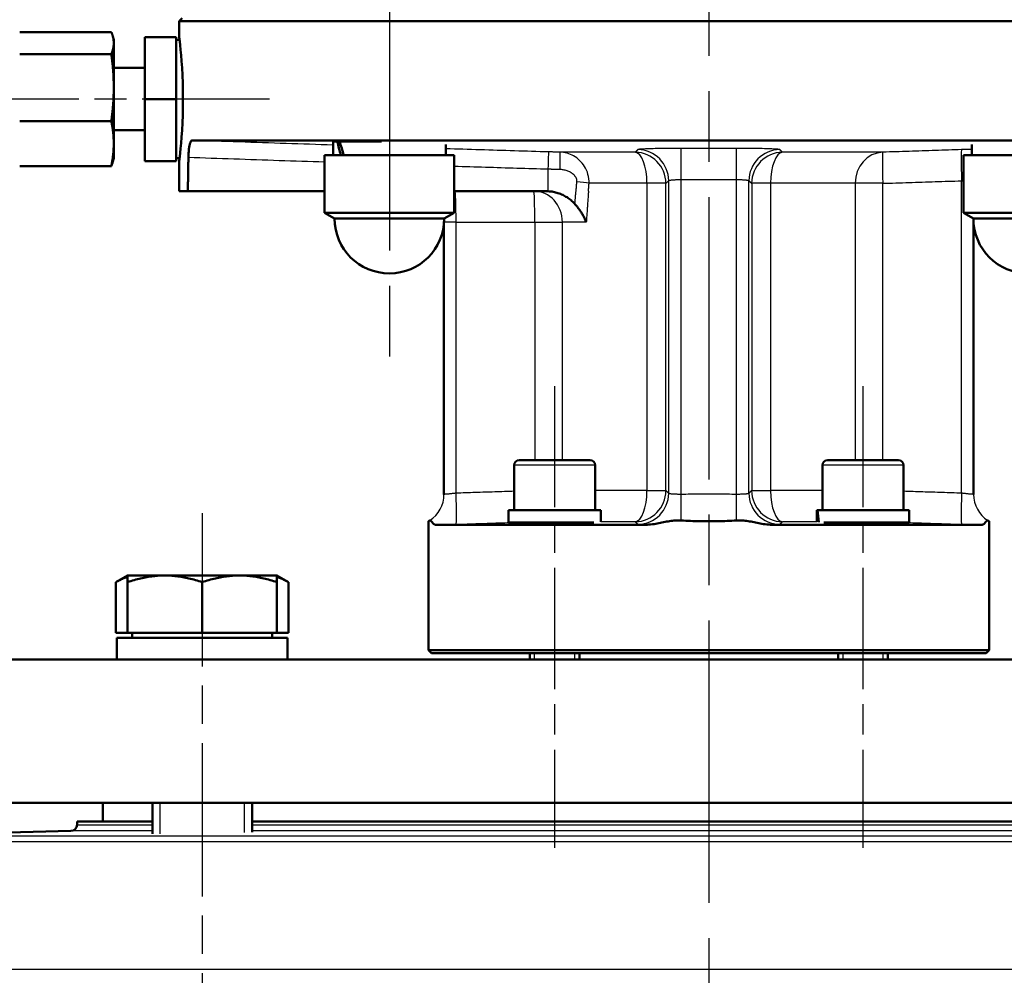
# Model space of a CAD drawing. Header units: millimetres. Extents: x 153 to 1407, y 510 to 1985.
# Tile 7 of 15: x 434 to 592, y 1520 to 1674. Entities that reach past the tile are written whole.
import ezdxf

# ---------------------------------------------------------------- set-up
doc = ezdxf.new("R2010")
doc.units = ezdxf.units.MM
doc.header["$LTSCALE"] = 8
doc.linetypes.add('CHAIN', pattern=[0.3543, 0.2362, -0.0295, 0.0591, -0.0295])
for name, color, linetype, lineweight in [('Gewinde(DIN)', 3, 'Continuous', 25), ('Mittellinie(DIN)', 4, 'CHAIN', 25), ('Sichtbare Kanten(DIN)', 7, 'Continuous', 50), ('Sichtbare tangentiale Kanten(DIN)', 3, 'Continuous', 25)]:
    doc.layers.add(name, color=color, linetype=linetype, lineweight=lineweight)

msp = doc.modelspace()

# ---------------------------------------------------------------- linework, layer by layer
at = {"layer": 'Gewinde(DIN)'}
for p, q in [((516.12, 1572.08), (516.12, 1571.08)), ((522.63, 1571.08), (522.63, 1572.08)), ((565.62, 1572.08), (565.62, 1571.08)), ((572.13, 1571.08), (572.13, 1572.08)), ((456.01, 1548.08), (456.01, 1543.07)), ((469.6, 1543.32), (469.6, 1548.08))]:
    msp.add_line(p, q, dxfattribs=at)
at = {"layer": 'Mittellinie(DIN)', "linetype": 'CHAIN', "ltscale": 23.990969}
for p, q in [((544.12, 1985.35), (544.12, 1212.79)), ((492.86, 1886.08), (492.86, 1618.08))]:
    msp.add_line(p, q, dxfattribs=at)
at = {"layer": 'Mittellinie(DIN)', "linetype": 'CHAIN', "ltscale": 10.805328}
msp.add_line((473.62, 1661.08), (395.83, 1661.08), dxfattribs=at)
at = {"layer": 'Mittellinie(DIN)', "linetype": 'CHAIN', "ltscale": 10.297069}
for p, q in [((519.38, 1614.98), (519.38, 1540.84)), ((568.87, 1614.98), (568.87, 1540.84))]:
    msp.add_line(p, q, dxfattribs=at)
at = {"layer": 'Mittellinie(DIN)', "linetype": 'CHAIN', "ltscale": 13.025057}
msp.add_line((462.81, 1594.58), (462.81, 1500.8), dxfattribs=at)
at = {"layer": 'Sichtbare Kanten(DIN)'}
for p, q in [((459.62, 1674.08), (459.12, 1673.58)), ((459.12, 1673.58), (459.12, 1671.08)), ((629.12, 1673.58), (459.12, 1673.58)), ((448.23, 1671.83), (433.52, 1671.83)), ((448.62, 1670.58), (448.48, 1671.11)), ((448.62, 1670.11), (448.62, 1670.58)), ((458.62, 1671.03), (453.62, 1671.03)), ((453.62, 1661.08), (453.62, 1671.03)), ((458.62, 1671.03), (458.62, 1661.08)), ((459.18, 1670.58), (458.62, 1670.58)), ((448.62, 1670.11), (448.62, 1670.03)), ((448.62, 1663.06), (448.62, 1670.03)), ((448.23, 1668.31), (433.52, 1668.31)), ((453.62, 1666.08), (448.62, 1666.08)), ((448.62, 1663.06), (448.62, 1662.79)), ((448.62, 1654.02), (448.62, 1662.79)), ((453.62, 1661.08), (458.62, 1661.08)), ((453.62, 1651.12), (453.62, 1661.08)), ((458.62, 1661.08), (458.62, 1651.12)), ((448.23, 1657.55), (433.52, 1657.55)), ((453.62, 1656.08), (448.62, 1656.08)), ((448.62, 1654.02), (448.62, 1653.84)), ((448.62, 1651.57), (448.62, 1653.84)), ((461.21, 1654.45), (629.12, 1654.45)), ((483.81, 1652.08), (483.81, 1654.25)), ((483.9, 1654.28), (484.5, 1654.28)), ((484.5, 1654.28), (484.88, 1654.28)), ((484.88, 1654.28), (491.61, 1654.28)), ((501.91, 1652.08), (501.91, 1653.8)), ((586.34, 1652.08), (586.34, 1653.8)), ((448.62, 1651.57), (448.48, 1651.04)), ((459.18, 1651.58), (458.62, 1651.58)), ((503.26, 1652.08), (482.46, 1652.08)), ((482.46, 1652.08), (482.46, 1642.8)), ((503.26, 1652.08), (503.26, 1642.8)), ((605.79, 1652.08), (584.99, 1652.08)), ((584.99, 1652.08), (584.99, 1642.8)), ((448.23, 1650.32), (433.52, 1650.32)), ((453.62, 1651.12), (458.62, 1651.12)), ((459.12, 1651.08), (459.12, 1646.3)), ((459.12, 1646.3), (460.51, 1646.3)), ((460.51, 1646.3), (482.46, 1646.3)), ((503.26, 1646.3), (517.83, 1646.3)), ((503.26, 1642.8), (482.46, 1642.8)), ((484.06, 1641.88), (482.46, 1642.8)), ((501.66, 1641.88), (503.26, 1642.8)), ((605.79, 1642.8), (584.99, 1642.8)), ((586.59, 1641.88), (584.99, 1642.8)), ((484.06, 1641.88), (501.66, 1641.88)), ((501.62, 1597.6), (501.62, 1641.09)), ((586.59, 1641.88), (604.19, 1641.88)), ((586.62, 1597.6), (586.62, 1641.09)), ((513.68, 1603.08), (525.08, 1603.08)), ((563.17, 1603.08), (574.57, 1603.08)), ((512.88, 1602.28), (512.88, 1595.08)), ((525.88, 1602.28), (525.88, 1595.08)), ((562.37, 1602.28), (562.37, 1595.08)), ((575.37, 1602.28), (575.37, 1595.08)), ((526.78, 1595.08), (511.98, 1595.08)), ((511.98, 1595.08), (511.98, 1593.08)), ((526.78, 1595.08), (526.78, 1593.21)), ((561.48, 1595.08), (561.47, 1595.08)), ((561.47, 1595.08), (561.47, 1593.21)), ((561.48, 1595.08), (561.56, 1595.08)), ((576.27, 1595.08), (561.56, 1595.08)), ((576.27, 1595.08), (576.27, 1593.08)), ((499.12, 1572.58), (499.12, 1593.28)), ((525.66, 1593.08), (511.98, 1593.08)), ((515.38, 1593.08), (515.38, 1592.88)), ((523.38, 1593.08), (523.38, 1593.07)), ((576.27, 1593.08), (562.59, 1593.08)), ((564.87, 1593.08), (564.87, 1593.07)), ((572.87, 1593.08), (572.87, 1592.88)), ((589.12, 1572.58), (589.12, 1593.28)), ((533.62, 1592.69), (500.37, 1592.69)), ((587.88, 1592.69), (554.63, 1592.69)), ((450.81, 1584.58), (448.95, 1583.5)), ((450.81, 1583.5), (450.81, 1584.58)), ((456.81, 1584.58), (450.81, 1584.58)), ((468.81, 1584.58), (456.81, 1584.58)), ((474.81, 1584.58), (468.81, 1584.58)), ((474.81, 1584.58), (476.66, 1583.5)), ((474.81, 1584.58), (474.81, 1583.5)), ((448.95, 1575.38), (448.95, 1583.5)), ((450.81, 1575.38), (450.81, 1583.5)), ((462.81, 1575.38), (462.81, 1583.5)), ((474.81, 1575.38), (474.81, 1583.5)), ((476.66, 1575.38), (476.66, 1583.5)), ((450.81, 1575.38), (448.95, 1575.38)), ((476.51, 1574.58), (449.11, 1574.58)), ((449.11, 1574.58), (449.11, 1571.08)), ((462.81, 1575.38), (450.81, 1575.38)), ((451.56, 1575.38), (451.56, 1574.58)), ((474.81, 1575.38), (462.81, 1575.38)), ((474.05, 1575.38), (474.05, 1574.58)), ((476.66, 1575.38), (474.81, 1575.38)), ((476.51, 1574.58), (476.51, 1571.08)), ((499.12, 1572.58), (589.12, 1572.58)), ((499.62, 1572.08), (499.12, 1572.58)), ((588.62, 1572.08), (589.12, 1572.58)), ((411.62, 1571.08), (676.62, 1571.08)), ((588.62, 1572.08), (499.62, 1572.08)), ((515.38, 1572.08), (515.38, 1571.08)), ((523.38, 1572.08), (523.38, 1571.08)), ((564.87, 1572.08), (564.87, 1571.08)), ((572.87, 1572.08), (572.87, 1571.08)), ((676.62, 1548.08), (411.62, 1548.08)), ((446.87, 1545.08), (446.87, 1548.08)), ((454.81, 1548.08), (454.81, 1543.07)), ((470.81, 1548.08), (470.81, 1543.36)), ((442.72, 1545.08), (454.81, 1545.08)), ((442.72, 1545.08), (442.72, 1544.55)), ((470.81, 1545.08), (617.44, 1545.08)), ((441.75, 1543.55), (412.6, 1542.79))]:
    msp.add_line(p, q, dxfattribs=at)
at = {"layer": 'Sichtbare Kanten(DIN)', "flags": 128}
for points in [[(448.23, 1671.83), (448.26, 1671.76), (448.29, 1671.68), (448.32, 1671.6), (448.35, 1671.53), (448.38, 1671.45), (448.4, 1671.38), (448.43, 1671.3), (448.45, 1671.23), (448.47, 1671.16), (448.49, 1671.09), (448.51, 1671.02), (448.52, 1670.94), (448.54, 1670.87), (448.55, 1670.8), (448.57, 1670.73), (448.58, 1670.67), (448.59, 1670.6), (448.6, 1670.53), (448.6, 1670.46), (448.61, 1670.39), (448.62, 1670.32), (448.62, 1670.25), (448.62, 1670.18), (448.62, 1670.11)], [(459.12, 1671.08), (459.13, 1670.99), (459.16, 1670.74), (459.21, 1670.31), (459.27, 1669.72), (459.34, 1668.99), (459.42, 1668.15), (459.49, 1667.18), (459.57, 1666.09), (459.63, 1664.9), (459.68, 1663.64), (459.7, 1662.35), (459.71, 1661.08), (459.7, 1659.8), (459.68, 1658.51), (459.63, 1657.25), (459.57, 1656.06), (459.49, 1654.97), (459.42, 1654), (459.34, 1653.16), (459.27, 1652.43), (459.21, 1651.84), (459.16, 1651.41), (459.13, 1651.16), (459.12, 1651.08)], [(448.62, 1670.03), (448.62, 1669.96), (448.62, 1669.89), (448.62, 1669.82), (448.61, 1669.75), (448.6, 1669.68), (448.6, 1669.61), (448.59, 1669.54), (448.58, 1669.47), (448.57, 1669.41), (448.55, 1669.34), (448.54, 1669.27), (448.52, 1669.2), (448.51, 1669.12), (448.49, 1669.05), (448.47, 1668.98), (448.45, 1668.91), (448.43, 1668.84), (448.4, 1668.76), (448.38, 1668.69), (448.35, 1668.61), (448.32, 1668.54), (448.29, 1668.46), (448.26, 1668.38), (448.23, 1668.31)], [(448.23, 1668.31), (448.26, 1668.07), (448.29, 1667.83), (448.32, 1667.59), (448.35, 1667.36), (448.38, 1667.13), (448.4, 1666.91), (448.43, 1666.68), (448.45, 1666.46), (448.47, 1666.24), (448.49, 1666.02), (448.51, 1665.81), (448.52, 1665.59), (448.54, 1665.38), (448.55, 1665.16), (448.57, 1664.95), (448.58, 1664.74), (448.59, 1664.53), (448.6, 1664.32), (448.6, 1664.11), (448.61, 1663.9), (448.62, 1663.69), (448.62, 1663.48), (448.62, 1663.27), (448.62, 1663.06)], [(448.62, 1662.79), (448.62, 1662.58), (448.62, 1662.37), (448.62, 1662.16), (448.61, 1661.95), (448.6, 1661.74), (448.6, 1661.53), (448.59, 1661.32), (448.58, 1661.11), (448.57, 1660.9), (448.55, 1660.69), (448.54, 1660.47), (448.52, 1660.26), (448.51, 1660.04), (448.49, 1659.83), (448.47, 1659.61), (448.45, 1659.39), (448.43, 1659.17), (448.4, 1658.94), (448.38, 1658.72), (448.35, 1658.49), (448.32, 1658.26), (448.29, 1658.02), (448.26, 1657.79), (448.23, 1657.55)], [(448.23, 1657.55), (448.26, 1657.38), (448.29, 1657.23), (448.32, 1657.07), (448.35, 1656.91), (448.38, 1656.76), (448.4, 1656.61), (448.43, 1656.46), (448.45, 1656.31), (448.47, 1656.16), (448.49, 1656.01), (448.51, 1655.87), (448.52, 1655.72), (448.54, 1655.58), (448.55, 1655.44), (448.57, 1655.29), (448.58, 1655.15), (448.59, 1655.01), (448.6, 1654.87), (448.6, 1654.73), (448.61, 1654.58), (448.62, 1654.44), (448.62, 1654.3), (448.62, 1654.16), (448.62, 1654.02)], [(448.62, 1653.84), (448.62, 1653.7), (448.62, 1653.56), (448.62, 1653.42), (448.61, 1653.28), (448.6, 1653.14), (448.6, 1652.99), (448.59, 1652.85), (448.58, 1652.71), (448.57, 1652.57), (448.55, 1652.43), (448.54, 1652.28), (448.52, 1652.14), (448.51, 1651.99), (448.49, 1651.85), (448.47, 1651.7), (448.45, 1651.55), (448.43, 1651.4), (448.4, 1651.25), (448.38, 1651.1), (448.35, 1650.95), (448.32, 1650.79), (448.29, 1650.64), (448.26, 1650.48), (448.23, 1650.32)], [(461.21, 1654.45), (461.17, 1654.45), (461.13, 1654.43), (461.09, 1654.4), (461.05, 1654.36), (461.02, 1654.32), (460.98, 1654.25), (460.94, 1654.18), (460.91, 1654.1), (460.88, 1654.01), (460.84, 1653.91), (460.81, 1653.8), (460.79, 1653.68), (460.76, 1653.55), (460.74, 1653.42), (460.71, 1653.27), (460.69, 1653.12), (460.67, 1652.96), (460.66, 1652.8), (460.64, 1652.63), (460.63, 1652.46), (460.62, 1652.28), (460.61, 1652.1), (460.6, 1651.92), (460.6, 1651.73)], [(460.6, 1651.73), (460.6, 1651.51), (460.59, 1651.28), (460.59, 1651.05), (460.58, 1650.83), (460.58, 1650.6), (460.58, 1650.38), (460.57, 1650.15), (460.57, 1649.92), (460.57, 1649.7), (460.56, 1649.47), (460.56, 1649.24), (460.55, 1649.02), (460.55, 1648.79), (460.55, 1648.57), (460.54, 1648.34), (460.54, 1648.11), (460.54, 1647.89), (460.53, 1647.66), (460.53, 1647.43), (460.53, 1647.21), (460.52, 1646.98), (460.52, 1646.75), (460.51, 1646.53), (460.51, 1646.3)], [(448.23, 1650.32), (448.24, 1650.35), (448.26, 1650.38), (448.27, 1650.41), (448.28, 1650.44), (448.29, 1650.47), (448.31, 1650.5), (448.32, 1650.54), (448.33, 1650.57), (448.34, 1650.6), (448.35, 1650.63), (448.36, 1650.66), (448.37, 1650.69), (448.38, 1650.72), (448.39, 1650.75), (448.4, 1650.78), (448.41, 1650.81), (448.42, 1650.84), (448.43, 1650.87), (448.44, 1650.9), (448.45, 1650.93), (448.46, 1650.95), (448.47, 1650.98), (448.47, 1651.01), (448.48, 1651.04)], [(518.36, 1646.28), (518.34, 1646.28), (518.32, 1646.28), (518.3, 1646.29), (518.27, 1646.29), (518.25, 1646.29), (518.23, 1646.29), (518.21, 1646.29), (518.19, 1646.29), (518.16, 1646.29), (518.14, 1646.29), (518.12, 1646.3), (518.1, 1646.3), (518.07, 1646.3), (518.05, 1646.3), (518.03, 1646.3), (518.01, 1646.3), (517.98, 1646.3), (517.96, 1646.3), (517.94, 1646.3), (517.92, 1646.3), (517.9, 1646.3), (517.87, 1646.3), (517.85, 1646.3), (517.83, 1646.3)], [(522.58, 1644.29), (522.45, 1644.43), (522.31, 1644.57), (522.16, 1644.71), (522.01, 1644.84), (521.86, 1644.96), (521.7, 1645.08), (521.53, 1645.19), (521.37, 1645.3), (521.2, 1645.4), (521.02, 1645.5), (520.85, 1645.59), (520.67, 1645.68), (520.48, 1645.76), (520.3, 1645.84), (520.11, 1645.91), (519.92, 1645.97), (519.73, 1646.03), (519.54, 1646.08), (519.35, 1646.13), (519.15, 1646.17), (518.96, 1646.21), (518.76, 1646.24), (518.56, 1646.26), (518.36, 1646.28)], [(524.46, 1641.3), (524.41, 1641.43), (524.35, 1641.56), (524.29, 1641.69), (524.23, 1641.82), (524.17, 1641.95), (524.11, 1642.08), (524.04, 1642.21), (523.97, 1642.33), (523.9, 1642.46), (523.83, 1642.59), (523.75, 1642.72), (523.67, 1642.84), (523.59, 1642.97), (523.51, 1643.09), (523.43, 1643.22), (523.34, 1643.34), (523.25, 1643.46), (523.16, 1643.58), (523.07, 1643.7), (522.98, 1643.82), (522.88, 1643.94), (522.78, 1644.06), (522.69, 1644.17), (522.58, 1644.29)], [(499.12, 1593.28), (499.13, 1593.28), (499.13, 1593.28), (499.13, 1593.28), (499.13, 1593.28), (499.13, 1593.28), (499.14, 1593.29), (499.14, 1593.29), (499.15, 1593.29), (499.16, 1593.3), (499.16, 1593.3), (499.17, 1593.3), (499.18, 1593.31), (499.19, 1593.31), (499.2, 1593.32), (499.21, 1593.33), (499.22, 1593.33), (499.23, 1593.34), (499.25, 1593.35), (499.26, 1593.36), (499.28, 1593.37), (499.29, 1593.38), (499.31, 1593.38), (499.33, 1593.4), (499.34, 1593.41)], [(499.34, 1593.41), (499.37, 1593.42), (499.39, 1593.42), (499.42, 1593.42), (499.45, 1593.41), (499.47, 1593.39), (499.5, 1593.37), (499.54, 1593.34), (499.57, 1593.3), (499.6, 1593.26), (499.64, 1593.22), (499.68, 1593.17), (499.72, 1593.13), (499.76, 1593.08), (499.8, 1593.03), (499.84, 1592.98), (499.89, 1592.93), (499.94, 1592.88), (499.99, 1592.84), (500.05, 1592.8), (500.1, 1592.76), (500.17, 1592.74), (500.23, 1592.71), (500.3, 1592.7), (500.37, 1592.69)], [(523.48, 1593.08), (523.14, 1593.05), (522.73, 1593.03), (522.25, 1593.01), (521.72, 1592.99), (521.14, 1592.97), (520.54, 1592.95), (519.93, 1592.93), (519.32, 1592.92), (518.69, 1592.91), (518.07, 1592.9), (517.46, 1592.89), (516.9, 1592.88), (516.38, 1592.88), (515.93, 1592.88), (515.54, 1592.88), (515.2, 1592.88), (514.93, 1592.89), (514.75, 1592.9), (514.65, 1592.91), (514.63, 1592.93), (514.69, 1592.94), (514.84, 1592.96), (515.07, 1592.98), (515.38, 1593)], [(533.62, 1592.69), (533.92, 1592.7), (534.22, 1592.71), (534.5, 1592.74), (534.79, 1592.77), (535.07, 1592.8), (535.34, 1592.84), (535.6, 1592.88), (535.86, 1592.93), (536.11, 1592.98), (536.36, 1593.03), (536.61, 1593.08), (536.86, 1593.13), (537.1, 1593.17), (537.34, 1593.22), (537.58, 1593.26), (537.82, 1593.3), (538.06, 1593.34), (538.29, 1593.37), (538.53, 1593.39), (538.76, 1593.41), (538.99, 1593.42), (539.22, 1593.42), (539.46, 1593.42), (539.7, 1593.41)], [(539.7, 1593.41), (540.06, 1593.38), (540.43, 1593.37), (540.8, 1593.35), (541.17, 1593.33), (541.54, 1593.32), (541.91, 1593.31), (542.28, 1593.3), (542.65, 1593.29), (543.02, 1593.29), (543.39, 1593.28), (543.76, 1593.28), (544.12, 1593.28), (544.49, 1593.28), (544.86, 1593.28), (545.23, 1593.29), (545.6, 1593.29), (545.97, 1593.3), (546.34, 1593.31), (546.71, 1593.32), (547.08, 1593.33), (547.45, 1593.35), (547.82, 1593.37), (548.19, 1593.38), (548.55, 1593.41)], [(548.55, 1593.41), (548.79, 1593.42), (549.03, 1593.42), (549.26, 1593.42), (549.49, 1593.41), (549.73, 1593.39), (549.96, 1593.37), (550.2, 1593.34), (550.44, 1593.3), (550.68, 1593.26), (550.92, 1593.22), (551.16, 1593.17), (551.4, 1593.13), (551.64, 1593.08), (551.88, 1593.03), (552.13, 1592.98), (552.39, 1592.93), (552.65, 1592.88), (552.92, 1592.84), (553.19, 1592.8), (553.47, 1592.76), (553.75, 1592.74), (554.04, 1592.71), (554.33, 1592.7), (554.63, 1592.69)], [(572.87, 1593), (573.18, 1592.98), (573.41, 1592.96), (573.56, 1592.94), (573.62, 1592.93), (573.6, 1592.91), (573.5, 1592.9), (573.32, 1592.89), (573.05, 1592.88), (572.71, 1592.88), (572.32, 1592.88), (571.86, 1592.88), (571.35, 1592.88), (570.78, 1592.89), (570.18, 1592.9), (569.56, 1592.91), (568.93, 1592.92), (568.32, 1592.93), (567.71, 1592.95), (567.1, 1592.97), (566.53, 1592.99), (566, 1593.01), (565.52, 1593.03), (565.11, 1593.05), (564.77, 1593.08)], [(587.88, 1592.69), (587.95, 1592.7), (588.02, 1592.71), (588.08, 1592.74), (588.15, 1592.77), (588.2, 1592.8), (588.26, 1592.84), (588.31, 1592.88), (588.36, 1592.93), (588.41, 1592.98), (588.45, 1593.03), (588.49, 1593.08), (588.53, 1593.13), (588.57, 1593.17), (588.61, 1593.22), (588.65, 1593.26), (588.68, 1593.3), (588.71, 1593.34), (588.75, 1593.37), (588.78, 1593.39), (588.8, 1593.41), (588.83, 1593.42), (588.86, 1593.42), (588.88, 1593.42), (588.91, 1593.41)], [(588.91, 1593.41), (588.92, 1593.4), (588.94, 1593.38), (588.96, 1593.38), (588.97, 1593.37), (588.99, 1593.36), (589, 1593.35), (589.01, 1593.34), (589.03, 1593.33), (589.04, 1593.33), (589.05, 1593.32), (589.06, 1593.31), (589.07, 1593.31), (589.08, 1593.3), (589.09, 1593.3), (589.09, 1593.3), (589.1, 1593.29), (589.11, 1593.29), (589.11, 1593.29), (589.12, 1593.28), (589.12, 1593.28), (589.12, 1593.28), (589.12, 1593.28), (589.12, 1593.28), (589.12, 1593.28)], [(450.81, 1584.33), (450.73, 1584.31), (450.66, 1584.29), (450.59, 1584.26), (450.51, 1584.24), (450.44, 1584.21), (450.36, 1584.18), (450.29, 1584.15), (450.21, 1584.12), (450.14, 1584.09), (450.06, 1584.06), (449.99, 1584.03), (449.91, 1584), (449.83, 1583.96), (449.75, 1583.92), (449.68, 1583.89), (449.6, 1583.85), (449.52, 1583.81), (449.44, 1583.77), (449.36, 1583.73), (449.28, 1583.69), (449.2, 1583.64), (449.12, 1583.6), (449.03, 1583.55), (448.95, 1583.5)], [(456.81, 1584.58), (456.57, 1584.57), (456.33, 1584.57), (456.09, 1584.56), (455.85, 1584.55), (455.61, 1584.53), (455.37, 1584.51), (455.13, 1584.49), (454.89, 1584.46), (454.65, 1584.43), (454.41, 1584.39), (454.16, 1584.35), (453.92, 1584.31), (453.67, 1584.27), (453.42, 1584.22), (453.17, 1584.16), (452.92, 1584.11), (452.67, 1584.05), (452.41, 1583.98), (452.15, 1583.91), (451.89, 1583.84), (451.62, 1583.76), (451.36, 1583.68), (451.08, 1583.59), (450.81, 1583.5)], [(462.81, 1583.5), (462.53, 1583.59), (462.26, 1583.68), (461.99, 1583.76), (461.73, 1583.84), (461.46, 1583.91), (461.2, 1583.98), (460.95, 1584.05), (460.69, 1584.11), (460.44, 1584.16), (460.19, 1584.22), (459.94, 1584.27), (459.7, 1584.31), (459.45, 1584.35), (459.21, 1584.39), (458.97, 1584.43), (458.73, 1584.46), (458.49, 1584.49), (458.25, 1584.51), (458.01, 1584.53), (457.77, 1584.55), (457.53, 1584.56), (457.29, 1584.57), (457.05, 1584.57), (456.81, 1584.58)], [(468.81, 1584.58), (468.57, 1584.57), (468.33, 1584.57), (468.09, 1584.56), (467.85, 1584.55), (467.61, 1584.53), (467.37, 1584.51), (467.13, 1584.49), (466.89, 1584.46), (466.65, 1584.43), (466.41, 1584.39), (466.16, 1584.35), (465.92, 1584.31), (465.67, 1584.27), (465.42, 1584.22), (465.17, 1584.16), (464.92, 1584.11), (464.67, 1584.05), (464.41, 1583.98), (464.15, 1583.91), (463.89, 1583.84), (463.62, 1583.76), (463.36, 1583.68), (463.08, 1583.59), (462.81, 1583.5)], [(474.81, 1583.5), (474.53, 1583.59), (474.26, 1583.68), (473.99, 1583.76), (473.73, 1583.84), (473.46, 1583.91), (473.2, 1583.98), (472.95, 1584.05), (472.69, 1584.11), (472.44, 1584.16), (472.19, 1584.22), (471.94, 1584.27), (471.7, 1584.31), (471.45, 1584.35), (471.21, 1584.39), (470.97, 1584.43), (470.73, 1584.46), (470.49, 1584.49), (470.25, 1584.51), (470.01, 1584.53), (469.77, 1584.55), (469.53, 1584.56), (469.29, 1584.57), (469.05, 1584.57), (468.81, 1584.58)], [(476.66, 1583.5), (476.58, 1583.55), (476.5, 1583.6), (476.42, 1583.64), (476.34, 1583.69), (476.26, 1583.73), (476.18, 1583.77), (476.1, 1583.81), (476.02, 1583.85), (475.94, 1583.89), (475.86, 1583.92), (475.78, 1583.96), (475.71, 1584), (475.63, 1584.03), (475.55, 1584.06), (475.48, 1584.09), (475.4, 1584.12), (475.33, 1584.15), (475.25, 1584.18), (475.18, 1584.21), (475.1, 1584.24), (475.03, 1584.26), (474.95, 1584.29), (474.88, 1584.31), (474.81, 1584.33)]]:
    msp.add_lwpolyline(points, dxfattribs=at)
at = {"layer": 'Sichtbare Kanten(DIN)'}
for centre, radius, start, end in [((492.86, 1641.88), 8.8, 180, 0), ((595.39, 1641.88), 8.8, 180, 0), ((513.68, 1602.28), 0.8, 90, 180), ((525.08, 1602.28), 0.8, 0, 90), ((563.17, 1602.28), 0.8, 90, 180), ((574.57, 1602.28), 0.8, 0, 90), ((496.62, 1597.61), 5, 359.9171, 0), ((591.62, 1597.61), 5, 180, 180.0829), ((441.72, 1544.55), 1, 271.5, 0)]:
    msp.add_arc(centre, radius, start, end, dxfattribs=at)
for centre, major_axis, ratio, start_param, end_param in [((492.86, 1651.31), (6.19, -15.45), 0.42759, 4.352741, 4.494215), ((492.86, 1652.84), (6.19, -15.45), 0.42759, 4.450993, 4.591491), ((568.87, 1594.38), (-1.08, 12.8), 0.571789, 1.46833, 1.617419), ((568.87, 1595.77), (-1.08, 12.8), 0.571789, 1.576491, 1.728973)]:
    msp.add_ellipse(centre, major_axis=major_axis, ratio=ratio, start_param=start_param, end_param=end_param, dxfattribs=at)
at = {"layer": 'Sichtbare tangentiale Kanten(DIN)'}
for p, q in [((539.68, 1648.15), (539.7, 1653.14)), ((548.57, 1648.15), (548.55, 1653.14)), ((532.31, 1652.54), (520.26, 1652.54)), ((572.06, 1652.54), (555.94, 1652.54)), ((518.36, 1646.3), (518.36, 1649.86)), ((534.19, 1647.55), (524.9, 1647.55)), ((537.24, 1647.55), (534.19, 1647.55)), ((534.19, 1647.55), (534.19, 1598.2)), ((537.24, 1598.2), (537.24, 1647.55)), ((537.69, 1597.79), (537.69, 1647.96)), ((539.68, 1597.6), (539.68, 1648.15)), ((548.57, 1597.6), (548.57, 1648.15)), ((550.56, 1597.79), (550.56, 1647.96)), ((554.06, 1647.55), (551.01, 1647.55)), ((551.01, 1647.55), (551.01, 1598.2)), ((567.61, 1647.55), (554.06, 1647.55)), ((554.06, 1598.2), (554.06, 1647.55)), ((567.61, 1647.55), (567.61, 1603.08)), ((572.04, 1647.55), (567.61, 1647.55)), ((572.04, 1603.08), (572.04, 1647.55)), ((584.69, 1597.79), (584.69, 1647.96)), ((518.36, 1646.3), (518.36, 1646.28)), ((503.55, 1641.3), (501.64, 1641.3)), ((503.55, 1597.79), (503.55, 1641.3)), ((503.55, 1641.3), (516.21, 1641.3)), ((516.21, 1641.3), (516.21, 1603.08)), ((516.21, 1641.3), (520.64, 1641.3)), ((520.64, 1603.08), (520.64, 1641.3)), ((524.46, 1641.3), (520.64, 1641.3)), ((525.88, 1602.28), (512.88, 1602.28)), ((575.37, 1602.28), (562.37, 1602.28)), ((534.19, 1598.2), (525.88, 1598.2)), ((534.19, 1598.2), (537.24, 1598.2)), ((551.01, 1598.2), (554.06, 1598.2)), ((562.37, 1598.2), (554.06, 1598.2)), ((539.7, 1593.41), (539.68, 1597.6)), ((548.55, 1593.41), (548.57, 1597.6)), ((532.31, 1593.21), (526.77, 1593.21)), ((561.47, 1593.21), (555.94, 1593.21)), ((442.72, 1544.55), (454.81, 1544.55)), ((470.81, 1544.55), (617.44, 1544.55)), ((412.6, 1542.79), (675.65, 1542.79)), ((454.81, 1543.55), (441.75, 1543.55)), ((617.44, 1543.55), (470.81, 1543.55)), ((676.62, 1541.79), (411.62, 1541.79)), ((411.62, 1521.37), (676.62, 1521.37))]:
    msp.add_line(p, q, dxfattribs=at)
at = {"layer": 'Sichtbare tangentiale Kanten(DIN)', "flags": 128}
for points in [[(483.81, 1653.69), (482.87, 1653.72), (481.93, 1653.75), (480.99, 1653.78), (480.04, 1653.82), (479.1, 1653.85), (478.16, 1653.88), (477.22, 1653.91), (476.28, 1653.94), (475.34, 1653.97), (474.39, 1654.01), (473.45, 1654.04), (472.51, 1654.07), (471.57, 1654.1), (470.63, 1654.13), (469.69, 1654.16), (468.75, 1654.2), (467.8, 1654.23), (466.86, 1654.26), (465.92, 1654.29), (464.98, 1654.32), (464.04, 1654.36), (463.1, 1654.39), (462.15, 1654.42), (461.21, 1654.45)], [(518.44, 1652.59), (517.75, 1652.61), (517.06, 1652.63), (516.37, 1652.65), (515.69, 1652.67), (515, 1652.69), (514.31, 1652.71), (513.62, 1652.73), (512.93, 1652.75), (512.24, 1652.78), (511.55, 1652.8), (510.87, 1652.82), (510.18, 1652.84), (509.49, 1652.86), (508.8, 1652.88), (508.11, 1652.9), (507.42, 1652.92), (506.73, 1652.94), (506.04, 1652.97), (505.35, 1652.99), (504.67, 1653.01), (503.98, 1653.03), (503.29, 1653.05), (502.6, 1653.08), (501.91, 1653.1)], [(539.7, 1653.14), (539.26, 1653.15), (538.81, 1653.15), (538.37, 1653.14), (537.94, 1653.14), (537.51, 1653.14), (537.09, 1653.14), (536.68, 1653.13), (536.29, 1653.13), (535.9, 1653.12), (535.54, 1653.12), (535.19, 1653.11), (534.86, 1653.1), (534.55, 1653.09), (534.26, 1653.08), (533.99, 1653.07), (533.74, 1653.06), (533.52, 1653.05), (533.33, 1653.04), (533.16, 1653.03), (533.02, 1653.01), (532.91, 1653), (532.82, 1652.99), (532.76, 1652.97), (532.74, 1652.96)], [(548.55, 1653.14), (548.18, 1653.14), (547.81, 1653.14), (547.44, 1653.14), (547.07, 1653.14), (546.71, 1653.14), (546.34, 1653.14), (545.97, 1653.14), (545.6, 1653.14), (545.23, 1653.14), (544.86, 1653.14), (544.49, 1653.14), (544.12, 1653.14), (543.76, 1653.14), (543.39, 1653.14), (543.02, 1653.14), (542.65, 1653.14), (542.28, 1653.14), (541.91, 1653.14), (541.54, 1653.14), (541.18, 1653.14), (540.81, 1653.14), (540.44, 1653.14), (540.07, 1653.14), (539.7, 1653.14)], [(555.51, 1652.96), (555.48, 1652.97), (555.43, 1652.99), (555.34, 1653), (555.23, 1653.01), (555.09, 1653.03), (554.92, 1653.04), (554.73, 1653.05), (554.51, 1653.06), (554.26, 1653.07), (553.99, 1653.08), (553.7, 1653.09), (553.39, 1653.1), (553.06, 1653.11), (552.71, 1653.12), (552.35, 1653.12), (551.97, 1653.13), (551.57, 1653.13), (551.16, 1653.14), (550.74, 1653.14), (550.32, 1653.14), (549.88, 1653.14), (549.44, 1653.15), (548.99, 1653.15), (548.55, 1653.14)], [(460.6, 1651.73), (461.51, 1651.7), (462.42, 1651.67), (463.33, 1651.64), (464.24, 1651.61), (465.15, 1651.58), (466.06, 1651.55), (466.97, 1651.52), (467.89, 1651.49), (468.8, 1651.46), (469.71, 1651.42), (470.62, 1651.39), (471.53, 1651.36), (472.44, 1651.33), (473.35, 1651.3), (474.26, 1651.27), (475.17, 1651.24), (476.08, 1651.21), (476.99, 1651.18), (477.91, 1651.15), (478.82, 1651.12), (479.73, 1651.09), (480.64, 1651.06), (481.55, 1651.03), (482.46, 1651)], [(520.26, 1652.54), (520.18, 1652.55), (520.11, 1652.55), (520.03, 1652.55), (519.96, 1652.55), (519.88, 1652.55), (519.81, 1652.56), (519.73, 1652.56), (519.65, 1652.56), (519.58, 1652.56), (519.5, 1652.56), (519.43, 1652.57), (519.35, 1652.57), (519.27, 1652.57), (519.2, 1652.57), (519.12, 1652.57), (519.05, 1652.58), (518.97, 1652.58), (518.9, 1652.58), (518.82, 1652.58), (518.74, 1652.59), (518.67, 1652.59), (518.59, 1652.59), (518.52, 1652.59), (518.44, 1652.59)], [(524.9, 1647.55), (524.9, 1647.91), (524.87, 1648.28), (524.82, 1648.64), (524.73, 1648.99), (524.63, 1649.33), (524.5, 1649.65), (524.35, 1649.96), (524.19, 1650.26), (524.01, 1650.53), (523.81, 1650.79), (523.61, 1651.02), (523.39, 1651.24), (523.16, 1651.45), (522.92, 1651.63), (522.68, 1651.8), (522.43, 1651.95), (522.17, 1652.08), (521.91, 1652.19), (521.64, 1652.29), (521.37, 1652.38), (521.09, 1652.44), (520.82, 1652.49), (520.54, 1652.53), (520.26, 1652.54)], [(532.74, 1652.96), (532.72, 1652.94), (532.7, 1652.92), (532.68, 1652.9), (532.66, 1652.89), (532.65, 1652.87), (532.63, 1652.85), (532.61, 1652.83), (532.59, 1652.82), (532.58, 1652.8), (532.56, 1652.78), (532.54, 1652.76), (532.52, 1652.75), (532.51, 1652.73), (532.49, 1652.71), (532.47, 1652.7), (532.45, 1652.68), (532.44, 1652.66), (532.42, 1652.64), (532.4, 1652.63), (532.38, 1652.61), (532.37, 1652.59), (532.35, 1652.58), (532.33, 1652.56), (532.31, 1652.54)], [(555.94, 1652.54), (555.92, 1652.56), (555.9, 1652.58), (555.88, 1652.59), (555.87, 1652.61), (555.85, 1652.63), (555.83, 1652.64), (555.81, 1652.66), (555.8, 1652.68), (555.78, 1652.7), (555.76, 1652.71), (555.74, 1652.73), (555.73, 1652.75), (555.71, 1652.76), (555.69, 1652.78), (555.67, 1652.8), (555.66, 1652.82), (555.64, 1652.83), (555.62, 1652.85), (555.6, 1652.87), (555.59, 1652.89), (555.57, 1652.9), (555.55, 1652.92), (555.53, 1652.94), (555.51, 1652.96)], [(584.7, 1652.96), (584.17, 1652.94), (583.65, 1652.92), (583.12, 1652.9), (582.59, 1652.89), (582.07, 1652.87), (581.54, 1652.85), (581.01, 1652.83), (580.49, 1652.82), (579.96, 1652.8), (579.43, 1652.78), (578.9, 1652.76), (578.38, 1652.75), (577.85, 1652.73), (577.32, 1652.71), (576.8, 1652.7), (576.27, 1652.68), (575.74, 1652.66), (575.22, 1652.64), (574.69, 1652.63), (574.16, 1652.61), (573.64, 1652.59), (573.11, 1652.58), (572.58, 1652.56), (572.06, 1652.54)], [(586.34, 1653.01), (586.27, 1653.01), (586.21, 1653.01), (586.14, 1653), (586.07, 1653), (586, 1653), (585.94, 1653), (585.87, 1652.99), (585.8, 1652.99), (585.73, 1652.99), (585.66, 1652.99), (585.59, 1652.99), (585.53, 1652.98), (585.46, 1652.98), (585.39, 1652.98), (585.32, 1652.98), (585.25, 1652.97), (585.18, 1652.97), (585.11, 1652.97), (585.05, 1652.97), (584.98, 1652.97), (584.91, 1652.96), (584.84, 1652.96), (584.77, 1652.96), (584.7, 1652.96)], [(503.26, 1650.31), (503.89, 1650.29), (504.52, 1650.27), (505.15, 1650.25), (505.78, 1650.24), (506.41, 1650.22), (507.04, 1650.2), (507.66, 1650.18), (508.29, 1650.16), (508.92, 1650.14), (509.55, 1650.12), (510.18, 1650.1), (510.81, 1650.08), (511.44, 1650.06), (512.07, 1650.04), (512.7, 1650.02), (513.33, 1650), (513.96, 1649.98), (514.59, 1649.97), (515.22, 1649.95), (515.85, 1649.93), (516.48, 1649.91), (517.1, 1649.89), (517.73, 1649.87), (518.36, 1649.86)], [(518.36, 1649.86), (518.44, 1649.86), (518.52, 1649.85), (518.6, 1649.85), (518.68, 1649.85), (518.76, 1649.85), (518.84, 1649.84), (518.92, 1649.84), (518.99, 1649.84), (519.07, 1649.84), (519.15, 1649.84), (519.23, 1649.83), (519.31, 1649.83), (519.39, 1649.83), (519.47, 1649.83), (519.55, 1649.83), (519.63, 1649.82), (519.71, 1649.82), (519.78, 1649.82), (519.86, 1649.82), (519.94, 1649.82), (520.02, 1649.81), (520.1, 1649.81), (520.18, 1649.81), (520.26, 1649.81)], [(520.26, 1649.81), (520.41, 1649.8), (520.57, 1649.79), (520.72, 1649.77), (520.87, 1649.74), (521.02, 1649.71), (521.17, 1649.67), (521.32, 1649.62), (521.47, 1649.57), (521.61, 1649.51), (521.75, 1649.44), (521.89, 1649.37), (522.02, 1649.29), (522.15, 1649.2), (522.27, 1649.1), (522.39, 1649), (522.49, 1648.89), (522.59, 1648.77), (522.68, 1648.65), (522.76, 1648.52), (522.82, 1648.38), (522.87, 1648.24), (522.9, 1648.1), (522.91, 1647.95), (522.91, 1647.81)], [(522.91, 1647.81), (522.9, 1647.74), (522.89, 1647.68), (522.89, 1647.62), (522.88, 1647.56), (522.88, 1647.49), (522.87, 1647.43), (522.86, 1647.37), (522.86, 1647.31), (522.85, 1647.24), (522.85, 1647.18), (522.84, 1647.12), (522.83, 1647.05), (522.83, 1646.99), (522.82, 1646.93), (522.82, 1646.87), (522.81, 1646.8), (522.81, 1646.74), (522.8, 1646.68), (522.79, 1646.62), (522.79, 1646.55), (522.78, 1646.49), (522.78, 1646.43), (522.77, 1646.36), (522.77, 1646.3)], [(524.81, 1646.3), (524.82, 1646.35), (524.82, 1646.41), (524.82, 1646.46), (524.83, 1646.51), (524.83, 1646.56), (524.84, 1646.61), (524.84, 1646.67), (524.84, 1646.72), (524.85, 1646.77), (524.85, 1646.82), (524.85, 1646.87), (524.86, 1646.92), (524.86, 1646.98), (524.87, 1647.03), (524.87, 1647.08), (524.87, 1647.13), (524.88, 1647.18), (524.88, 1647.24), (524.88, 1647.29), (524.89, 1647.34), (524.89, 1647.39), (524.9, 1647.44), (524.9, 1647.49), (524.9, 1647.55)], [(537.24, 1647.55), (537.26, 1647.56), (537.28, 1647.58), (537.3, 1647.6), (537.32, 1647.61), (537.34, 1647.63), (537.35, 1647.65), (537.37, 1647.66), (537.39, 1647.68), (537.41, 1647.7), (537.43, 1647.72), (537.45, 1647.73), (537.46, 1647.75), (537.48, 1647.77), (537.5, 1647.79), (537.52, 1647.8), (537.54, 1647.82), (537.56, 1647.84), (537.57, 1647.85), (537.59, 1647.87), (537.61, 1647.89), (537.63, 1647.91), (537.65, 1647.92), (537.67, 1647.94), (537.69, 1647.96)], [(537.69, 1647.96), (537.69, 1647.97), (537.71, 1647.99), (537.74, 1648), (537.77, 1648.02), (537.81, 1648.03), (537.86, 1648.04), (537.91, 1648.05), (537.98, 1648.07), (538.05, 1648.08), (538.12, 1648.09), (538.21, 1648.1), (538.29, 1648.1), (538.39, 1648.11), (538.49, 1648.12), (538.59, 1648.13), (538.7, 1648.13), (538.82, 1648.14), (538.94, 1648.14), (539.06, 1648.14), (539.18, 1648.15), (539.3, 1648.15), (539.43, 1648.15), (539.56, 1648.15), (539.68, 1648.15)], [(539.68, 1648.15), (540.05, 1648.15), (540.42, 1648.15), (540.79, 1648.14), (541.16, 1648.14), (541.53, 1648.14), (541.9, 1648.14), (542.27, 1648.14), (542.64, 1648.14), (543.01, 1648.14), (543.38, 1648.14), (543.75, 1648.14), (544.12, 1648.14), (544.49, 1648.14), (544.86, 1648.14), (545.23, 1648.14), (545.6, 1648.14), (545.98, 1648.14), (546.35, 1648.14), (546.72, 1648.14), (547.09, 1648.14), (547.46, 1648.14), (547.83, 1648.15), (548.2, 1648.15), (548.57, 1648.15)], [(548.57, 1648.15), (548.69, 1648.15), (548.82, 1648.15), (548.95, 1648.15), (549.07, 1648.15), (549.19, 1648.14), (549.31, 1648.14), (549.43, 1648.14), (549.55, 1648.13), (549.65, 1648.13), (549.76, 1648.12), (549.86, 1648.11), (549.95, 1648.1), (550.04, 1648.1), (550.13, 1648.09), (550.2, 1648.08), (550.27, 1648.07), (550.34, 1648.05), (550.39, 1648.04), (550.44, 1648.03), (550.48, 1648.02), (550.51, 1648), (550.54, 1647.99), (550.56, 1647.97), (550.56, 1647.96)], [(550.56, 1647.96), (550.58, 1647.94), (550.6, 1647.92), (550.62, 1647.91), (550.64, 1647.89), (550.66, 1647.87), (550.67, 1647.85), (550.69, 1647.84), (550.71, 1647.82), (550.73, 1647.8), (550.75, 1647.79), (550.77, 1647.77), (550.79, 1647.75), (550.8, 1647.73), (550.82, 1647.72), (550.84, 1647.7), (550.86, 1647.68), (550.88, 1647.66), (550.9, 1647.65), (550.91, 1647.63), (550.93, 1647.61), (550.95, 1647.6), (550.97, 1647.58), (550.99, 1647.56), (551.01, 1647.55)], [(572.04, 1647.55), (572.57, 1647.56), (573.1, 1647.58), (573.62, 1647.6), (574.15, 1647.61), (574.68, 1647.63), (575.21, 1647.65), (575.73, 1647.66), (576.26, 1647.68), (576.79, 1647.7), (577.31, 1647.72), (577.84, 1647.73), (578.37, 1647.75), (578.9, 1647.77), (579.42, 1647.79), (579.95, 1647.8), (580.48, 1647.82), (581, 1647.84), (581.53, 1647.85), (582.06, 1647.87), (582.59, 1647.89), (583.11, 1647.91), (583.64, 1647.92), (584.17, 1647.94), (584.69, 1647.96)], [(584.69, 1647.96), (584.71, 1647.96), (584.72, 1647.96), (584.73, 1647.96), (584.74, 1647.97), (584.76, 1647.97), (584.77, 1647.97), (584.78, 1647.97), (584.79, 1647.97), (584.81, 1647.97), (584.82, 1647.97), (584.83, 1647.98), (584.84, 1647.98), (584.85, 1647.98), (584.87, 1647.98), (584.88, 1647.98), (584.89, 1647.98), (584.9, 1647.98), (584.92, 1647.98), (584.93, 1647.99), (584.94, 1647.99), (584.95, 1647.99), (584.97, 1647.99), (584.98, 1647.99), (584.99, 1647.99)], [(522.77, 1646.3), (522.76, 1646.22), (522.75, 1646.13), (522.74, 1646.05), (522.73, 1645.97), (522.73, 1645.88), (522.72, 1645.8), (522.71, 1645.71), (522.7, 1645.63), (522.7, 1645.55), (522.69, 1645.46), (522.68, 1645.38), (522.67, 1645.3), (522.67, 1645.21), (522.66, 1645.13), (522.65, 1645.04), (522.64, 1644.96), (522.64, 1644.88), (522.63, 1644.79), (522.62, 1644.71), (522.61, 1644.62), (522.61, 1644.54), (522.6, 1644.46), (522.59, 1644.37), (522.58, 1644.29)], [(524.81, 1646.3), (524.8, 1646.09), (524.78, 1645.89), (524.77, 1645.68), (524.75, 1645.47), (524.74, 1645.26), (524.72, 1645.05), (524.71, 1644.84), (524.69, 1644.64), (524.68, 1644.43), (524.66, 1644.22), (524.65, 1644.01), (524.63, 1643.8), (524.62, 1643.59), (524.6, 1643.39), (524.59, 1643.18), (524.58, 1642.97), (524.56, 1642.76), (524.55, 1642.55), (524.53, 1642.34), (524.52, 1642.14), (524.5, 1641.93), (524.49, 1641.72), (524.47, 1641.51), (524.46, 1641.3)], [(503.55, 1597.79), (503.43, 1597.78), (503.3, 1597.76), (503.18, 1597.75), (503.05, 1597.73), (502.93, 1597.72), (502.81, 1597.71), (502.7, 1597.7), (502.59, 1597.68), (502.48, 1597.67), (502.38, 1597.66), (502.28, 1597.65), (502.19, 1597.65), (502.1, 1597.64), (502.02, 1597.63), (501.95, 1597.62), (501.88, 1597.62), (501.82, 1597.61), (501.77, 1597.61), (501.73, 1597.61), (501.69, 1597.6), (501.66, 1597.6), (501.64, 1597.6), (501.63, 1597.6), (501.62, 1597.6)], [(512.88, 1598.1), (512.49, 1598.08), (512.1, 1598.07), (511.71, 1598.06), (511.32, 1598.05), (510.93, 1598.03), (510.55, 1598.02), (510.16, 1598.01), (509.77, 1598), (509.38, 1597.98), (508.99, 1597.97), (508.6, 1597.96), (508.22, 1597.95), (507.83, 1597.93), (507.44, 1597.92), (507.05, 1597.91), (506.66, 1597.89), (506.27, 1597.88), (505.89, 1597.87), (505.5, 1597.86), (505.11, 1597.84), (504.72, 1597.83), (504.33, 1597.82), (503.94, 1597.8), (503.55, 1597.79)], [(537.69, 1597.79), (537.67, 1597.81), (537.65, 1597.83), (537.63, 1597.84), (537.61, 1597.86), (537.59, 1597.88), (537.57, 1597.9), (537.56, 1597.91), (537.54, 1597.93), (537.52, 1597.95), (537.5, 1597.97), (537.48, 1597.98), (537.46, 1598), (537.45, 1598.02), (537.43, 1598.03), (537.41, 1598.05), (537.39, 1598.07), (537.37, 1598.09), (537.35, 1598.1), (537.34, 1598.12), (537.32, 1598.14), (537.3, 1598.15), (537.28, 1598.17), (537.26, 1598.19), (537.24, 1598.2)], [(539.68, 1597.6), (539.56, 1597.6), (539.43, 1597.6), (539.3, 1597.6), (539.18, 1597.6), (539.06, 1597.61), (538.94, 1597.61), (538.82, 1597.61), (538.7, 1597.62), (538.59, 1597.62), (538.49, 1597.63), (538.39, 1597.64), (538.29, 1597.65), (538.21, 1597.65), (538.12, 1597.66), (538.05, 1597.67), (537.98, 1597.68), (537.91, 1597.7), (537.86, 1597.71), (537.81, 1597.72), (537.77, 1597.73), (537.74, 1597.75), (537.71, 1597.76), (537.69, 1597.78), (537.69, 1597.79)], [(550.56, 1597.79), (550.56, 1597.78), (550.54, 1597.76), (550.51, 1597.75), (550.48, 1597.73), (550.44, 1597.72), (550.39, 1597.71), (550.34, 1597.7), (550.27, 1597.68), (550.2, 1597.67), (550.13, 1597.66), (550.04, 1597.65), (549.95, 1597.65), (549.86, 1597.64), (549.76, 1597.63), (549.65, 1597.62), (549.55, 1597.62), (549.43, 1597.61), (549.31, 1597.61), (549.19, 1597.61), (549.07, 1597.6), (548.95, 1597.6), (548.82, 1597.6), (548.69, 1597.6), (548.57, 1597.6)], [(551.01, 1598.2), (550.99, 1598.19), (550.97, 1598.17), (550.95, 1598.15), (550.93, 1598.14), (550.91, 1598.12), (550.9, 1598.1), (550.88, 1598.09), (550.86, 1598.07), (550.84, 1598.05), (550.82, 1598.03), (550.8, 1598.02), (550.79, 1598), (550.77, 1597.98), (550.75, 1597.97), (550.73, 1597.95), (550.71, 1597.93), (550.69, 1597.91), (550.67, 1597.9), (550.66, 1597.88), (550.64, 1597.86), (550.62, 1597.84), (550.6, 1597.83), (550.58, 1597.81), (550.56, 1597.79)], [(584.69, 1597.79), (584.31, 1597.8), (583.92, 1597.82), (583.53, 1597.83), (583.14, 1597.84), (582.75, 1597.86), (582.36, 1597.87), (581.98, 1597.88), (581.59, 1597.89), (581.2, 1597.91), (580.81, 1597.92), (580.42, 1597.93), (580.03, 1597.95), (579.65, 1597.96), (579.26, 1597.97), (578.87, 1597.98), (578.48, 1598), (578.09, 1598.01), (577.7, 1598.02), (577.32, 1598.03), (576.93, 1598.05), (576.54, 1598.06), (576.15, 1598.07), (575.76, 1598.08), (575.37, 1598.1)], [(586.62, 1597.6), (586.62, 1597.6), (586.61, 1597.6), (586.59, 1597.6), (586.56, 1597.6), (586.52, 1597.61), (586.48, 1597.61), (586.43, 1597.61), (586.37, 1597.62), (586.3, 1597.62), (586.23, 1597.63), (586.15, 1597.64), (586.06, 1597.65), (585.97, 1597.65), (585.87, 1597.66), (585.77, 1597.67), (585.66, 1597.68), (585.55, 1597.7), (585.44, 1597.71), (585.32, 1597.72), (585.2, 1597.73), (585.07, 1597.75), (584.95, 1597.76), (584.82, 1597.78), (584.69, 1597.79)], [(548.57, 1597.6), (548.2, 1597.6), (547.83, 1597.6), (547.46, 1597.61), (547.09, 1597.61), (546.72, 1597.61), (546.35, 1597.61), (545.98, 1597.61), (545.6, 1597.61), (545.23, 1597.61), (544.86, 1597.61), (544.49, 1597.61), (544.12, 1597.61), (543.75, 1597.61), (543.38, 1597.61), (543.01, 1597.61), (542.64, 1597.61), (542.27, 1597.61), (541.9, 1597.61), (541.53, 1597.61), (541.16, 1597.61), (540.79, 1597.61), (540.42, 1597.6), (540.05, 1597.6), (539.68, 1597.6)], [(503.55, 1592.79), (503.9, 1592.81), (504.26, 1592.82), (504.62, 1592.83), (504.97, 1592.84), (505.33, 1592.85), (505.69, 1592.86), (506.04, 1592.88), (506.4, 1592.89), (506.75, 1592.9), (507.11, 1592.91), (507.47, 1592.92), (507.82, 1592.94), (508.18, 1592.95), (508.53, 1592.96), (508.89, 1592.97), (509.25, 1592.98), (509.6, 1592.99), (509.96, 1593.01), (510.32, 1593.02), (510.67, 1593.03), (511.03, 1593.04), (511.38, 1593.05), (511.74, 1593.06), (512.1, 1593.08)], [(532.31, 1593.21), (532.33, 1593.19), (532.35, 1593.17), (532.37, 1593.16), (532.38, 1593.14), (532.4, 1593.12), (532.42, 1593.11), (532.44, 1593.09), (532.45, 1593.07), (532.47, 1593.05), (532.49, 1593.04), (532.51, 1593.02), (532.52, 1593), (532.54, 1592.99), (532.56, 1592.97), (532.58, 1592.95), (532.59, 1592.93), (532.61, 1592.92), (532.63, 1592.9), (532.65, 1592.88), (532.66, 1592.86), (532.68, 1592.85), (532.7, 1592.83), (532.72, 1592.81), (532.74, 1592.79)], [(555.51, 1592.79), (555.53, 1592.81), (555.55, 1592.83), (555.57, 1592.85), (555.59, 1592.86), (555.6, 1592.88), (555.62, 1592.9), (555.64, 1592.92), (555.66, 1592.93), (555.67, 1592.95), (555.69, 1592.97), (555.71, 1592.99), (555.73, 1593), (555.74, 1593.02), (555.76, 1593.04), (555.78, 1593.05), (555.8, 1593.07), (555.81, 1593.09), (555.83, 1593.11), (555.85, 1593.12), (555.87, 1593.14), (555.88, 1593.16), (555.9, 1593.17), (555.92, 1593.19), (555.94, 1593.21)], [(576.15, 1593.08), (576.51, 1593.06), (576.87, 1593.05), (577.22, 1593.04), (577.58, 1593.03), (577.93, 1593.02), (578.29, 1593.01), (578.65, 1592.99), (579, 1592.98), (579.36, 1592.97), (579.71, 1592.96), (580.07, 1592.95), (580.43, 1592.94), (580.78, 1592.92), (581.14, 1592.91), (581.5, 1592.9), (581.85, 1592.89), (582.21, 1592.88), (582.56, 1592.86), (582.92, 1592.85), (583.28, 1592.84), (583.63, 1592.83), (583.99, 1592.82), (584.34, 1592.81), (584.7, 1592.79)], [(500.37, 1592.69), (500.49, 1592.7), (500.61, 1592.7), (500.74, 1592.71), (500.86, 1592.71), (500.99, 1592.71), (501.12, 1592.72), (501.25, 1592.72), (501.38, 1592.72), (501.51, 1592.73), (501.64, 1592.73), (501.77, 1592.74), (501.91, 1592.74), (502.04, 1592.75), (502.18, 1592.75), (502.31, 1592.75), (502.45, 1592.76), (502.58, 1592.76), (502.72, 1592.77), (502.86, 1592.77), (503, 1592.78), (503.13, 1592.78), (503.27, 1592.78), (503.41, 1592.79), (503.55, 1592.79)], [(532.74, 1592.79), (532.74, 1592.79), (532.75, 1592.78), (532.76, 1592.78), (532.78, 1592.78), (532.79, 1592.77), (532.81, 1592.77), (532.84, 1592.76), (532.86, 1592.76), (532.89, 1592.75), (532.92, 1592.75), (532.95, 1592.74), (532.99, 1592.74), (533.03, 1592.74), (533.07, 1592.73), (533.11, 1592.73), (533.16, 1592.72), (533.21, 1592.72), (533.26, 1592.72), (533.31, 1592.71), (533.37, 1592.71), (533.43, 1592.71), (533.49, 1592.7), (533.55, 1592.7), (533.62, 1592.69)], [(554.63, 1592.69), (554.7, 1592.7), (554.76, 1592.7), (554.82, 1592.71), (554.88, 1592.71), (554.94, 1592.71), (554.99, 1592.72), (555.04, 1592.72), (555.09, 1592.72), (555.14, 1592.73), (555.18, 1592.73), (555.22, 1592.74), (555.26, 1592.74), (555.3, 1592.75), (555.33, 1592.75), (555.36, 1592.75), (555.39, 1592.76), (555.41, 1592.76), (555.44, 1592.77), (555.46, 1592.77), (555.47, 1592.78), (555.49, 1592.78), (555.5, 1592.78), (555.51, 1592.79), (555.51, 1592.79)], [(584.7, 1592.79), (584.84, 1592.79), (584.98, 1592.78), (585.12, 1592.78), (585.25, 1592.78), (585.39, 1592.77), (585.53, 1592.77), (585.67, 1592.76), (585.8, 1592.76), (585.94, 1592.75), (586.08, 1592.75), (586.21, 1592.74), (586.35, 1592.74), (586.48, 1592.74), (586.61, 1592.73), (586.74, 1592.73), (586.87, 1592.72), (587, 1592.72), (587.13, 1592.72), (587.26, 1592.71), (587.39, 1592.71), (587.51, 1592.71), (587.64, 1592.7), (587.76, 1592.7), (587.88, 1592.69)]]:
    msp.add_lwpolyline(points, dxfattribs=at)
at = {"layer": 'Sichtbare tangentiale Kanten(DIN)'}
for centre, major_axis, ratio, start_param, end_param in [((518.36, 1649.6), (0.08, 3), 0.000125, 4.799694, 6.262648), ((520.18, 1649.55), (0.08, 3), 0.025094, 4.80033, 6.261643), ((532.25, 1647.55), (3.36, -3.7), 0.99889, 0.834435, 2.390526), ((532.25, 1647.55), (0, 5), 0.389453, 4.712389, 6.248279), ((532.69, 1647.96), (-3.45, 3.62), 0.998838, 3.951447, 5.511644), ((555.56, 1647.96), (3.45, 3.62), 0.998838, 0.771541, 2.331739), ((556, 1647.55), (3.36, 3.7), 0.99889, 0.751067, 2.307157), ((556, 1647.55), (0, 5), 0.389453, 0.034907, 1.570796), ((572.22, 1647.55), (0, 5), 0.921046, 0.034907, 1.570796), ((572.22, 1647.55), (-0.16, 5), 0.034882, 0.0136, 1.569691), ((584.87, 1647.96), (-0.17, 5), 0.03488, 0.009437, 1.569635), ((522.64, 1647.55), (2.99, -0.25), 0.094064, 0.720923, 1.490318), ((503.38, 1641.3), (0, 5), 0.034899, 4.712389, 6.283185), ((516.03, 1641.3), (0, 5), 0.034899, 4.712389, 6.283185), ((516.03, 1641.3), (0, 5), 0.921046, 4.712389, 6.283185), ((503.38, 1597.79), (0.17, -5), 0.03488, 0.009437, 1.569635), ((532.25, 1598.2), (0, -5), 0.389453, 0.034907, 1.570796), ((532.25, 1598.2), (-3.36, -3.7), 0.99889, 0.751067, 2.307157), ((532.69, 1597.79), (3.45, 3.62), 0.998838, 3.913133, 5.473331), ((555.56, 1597.79), (-3.45, 3.62), 0.998838, 0.809854, 2.370052), ((556, 1598.2), (-3.36, 3.7), 0.99889, 0.834435, 2.390526), ((556, 1598.2), (0, -5), 0.389453, 4.712389, 6.248279), ((584.87, 1597.79), (-0.17, -5), 0.03488, 4.71355, 6.273748), ((496.62, 1597.6), (5, 0), 0.999995, 5.287181, 6.283185), ((591.62, 1597.6), (-5, 0), 0.999995, 0, 0.996004)]:
    msp.add_ellipse(centre, major_axis=major_axis, ratio=ratio, start_param=start_param, end_param=end_param, dxfattribs=at)

doc.saveas('drawing.dxf')
